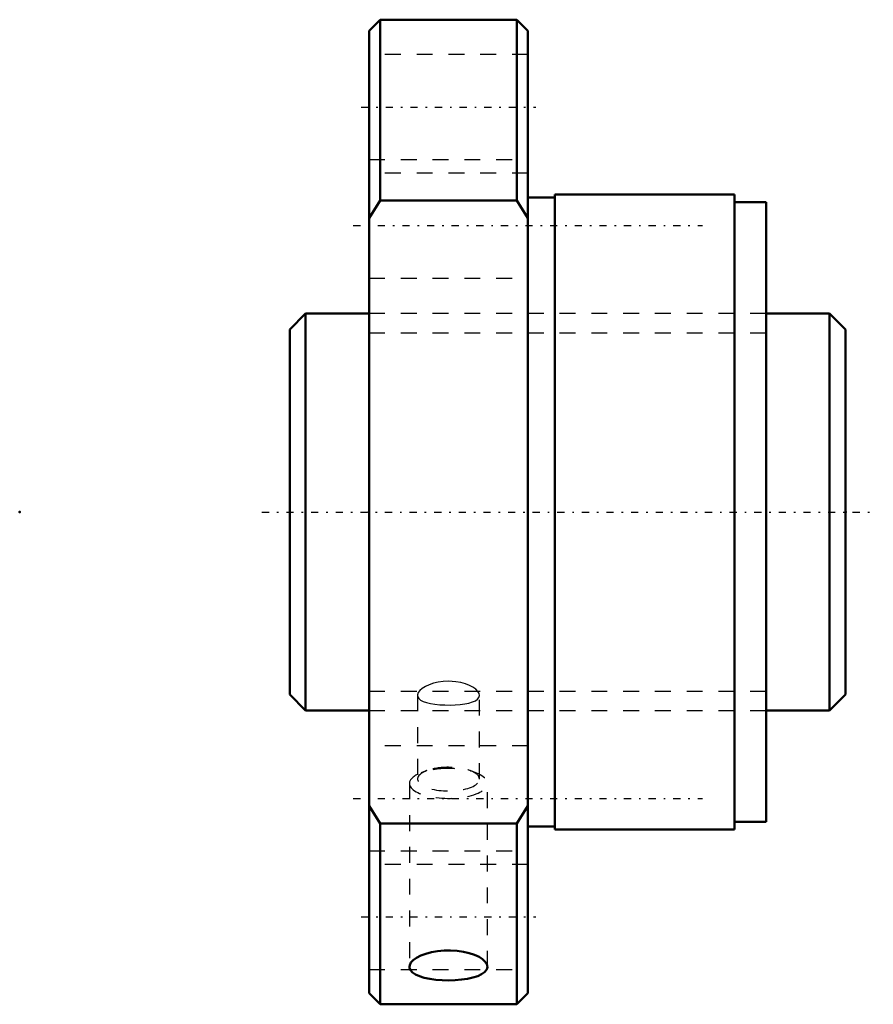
# Model space of a CAD drawing. Header units: millimetres. Extents: x -22 to 31.8, y -31 to 31.
import ezdxf

# ---------------------------------------------------------------- set-up
doc = ezdxf.new("R2010")
doc.units = ezdxf.units.MM
doc.linetypes.add('Center', pattern=[1.5, 0.45, -0.5, 0.05, -0.5])
doc.linetypes.add('Dashed', pattern=[2, 1, -1])
for name, color, linetype, lineweight in [('2d ConnectionPoints', 7, 'Continuous', 50), ('AM_0', 7, 'Continuous', 50), ('AM_5', 3, 'Continuous', 25), ('AM_7', 7, 'Center', 25), ('AM_9', 6, 'Dashed', 25)]:
    doc.layers.add(name, color=color, linetype=linetype, lineweight=lineweight)

# ---------------------------------------------------------------- blocks, each defined once
blk = doc.blocks.new('1_SDA_V_serieSDA2505V_3nut_0_in_SDA2505V_3G0_35LC0_0G000__4')
at = {"layer": 'AM_0'}
for p, q in [((0.7, 31), (0, 30.3)), ((9.3, 31), (0.7, 31)), ((0.7, 31), (0.7, 19.621)), ((10, 30.3), (9.3, 31)), ((9.3, 31), (9.3, 19.621)), ((0, 30.3), (0, -30.3)), ((10, 30.3), (10, -30.3)), ((11.7, 20), (11.7, -20)), ((23, 20), (11.7, 20)), ((23, 20), (23, -20)), ((0, 18.496), (0.7, 19.621)), ((0.7, 19.621), (9.3, 19.621)), ((9.3, 19.621), (10, 18.496)), ((11.7, 19.8), (10, 19.8)), ((25, 19.5), (23, 19.5)), ((25, 19.5), (25, -19.5)), ((0.7, -19.621), (0, -18.496)), ((10, -18.496), (9.3, -19.621)), ((0.7, -19.621), (0.7, -31)), ((9.3, -19.621), (0.7, -19.621)), ((9.3, -19.621), (9.3, -31)), ((10, -19.8), (11.7, -19.8)), ((23, -19.5), (25, -19.5)), ((11.7, -20), (23, -20)), ((0, -30.3), (0.7, -31)), ((9.3, -31), (10, -30.3)), ((0.7, -31), (9.3, -31))]:
    blk.add_line(p, q, dxfattribs=at)
for points in [[(7.459, -28.64), (7.423, -28.48), (7.32, -28.32), (7.151, -28.164), (6.922, -28.019), (6.637, -27.888), (6.307, -27.779), (5.938, -27.694), (5.543, -27.637), (5.133, -27.611), (4.719, -27.617), (4.314, -27.654), (3.929, -27.72), (3.573, -27.814), (3.258, -27.931), (2.992, -28.068), (2.782, -28.218), (2.636, -28.376), (2.556, -28.537), (2.542, -28.64)], [(2.542, -28.64), (2.546, -28.696), (2.605, -28.849), (2.733, -28.99), (2.923, -29.118), (3.173, -29.229), (3.475, -29.323), (3.82, -29.396), (4.2, -29.449), (4.601, -29.481), (5.014, -29.491), (5.426, -29.479), (5.825, -29.446), (6.201, -29.392), (6.543, -29.318), (6.842, -29.224), (7.089, -29.111), (7.277, -28.982), (7.401, -28.839), (7.444, -28.741), (7.459, -28.64)]]:
    blk.add_lwpolyline(points, dxfattribs=at)
at = {"layer": 'AM_7'}
for p, q in [((-0.5, 25.5), (10.5, 25.5)), ((-1, 18.031), (21, 18.031)), ((-1, -18.031), (21, -18.031)), ((-0.5, -25.5), (10.5, -25.5))]:
    blk.add_line(p, q, dxfattribs=at)
at = {"layer": 'AM_9'}
for p, q in [((10, 28.8), (0, 28.8)), ((0, 22.2), (10, 22.2)), ((10, 21.331), (0, 21.331)), ((0, 14.731), (10, 14.731)), ((25, 12.5), (0, 12.5)), ((3.05, -11.548), (3.05, -16.821)), ((6.95, -16.821), (6.95, -11.548)), ((0, -12.5), (25, -12.5)), ((10, -14.731), (0, -14.731)), ((3.642, -16.285), (3.287, -16.417)), ((6.713, -16.417), (6.358, -16.285)), ((2.542, -17.092), (2.542, -28.64)), ((7.459, -28.64), (7.459, -17.092)), ((0, -21.331), (10, -21.331)), ((10, -22.2), (0, -22.2)), ((0, -28.8), (10, -28.8))]:
    blk.add_line(p, q, dxfattribs=at)
for points in [[(5, -10.661), (4.675, -10.675), (4.359, -10.718), (4.062, -10.786), (3.79, -10.876), (3.551, -10.986), (3.353, -11.109), (3.201, -11.24), (3.1, -11.374), (3.053, -11.505), (3.05, -11.548)], [(6.95, -11.549), (6.925, -11.427), (6.847, -11.295), (6.718, -11.164), (6.542, -11.039), (6.32, -10.923), (6.061, -10.823), (5.77, -10.744), (5.457, -10.689), (5, -10.661)], [(3.05, -11.548), (3.062, -11.629), (3.124, -11.742), (3.239, -11.843), (3.402, -11.93), (3.61, -12.003), (3.86, -12.061), (4.142, -12.105), (4.449, -12.134), (4.772, -12.15), (5.099, -12.153), (5.422, -12.142), (5.732, -12.119), (6.021, -12.082), (6.284, -12.03), (6.511, -11.964), (6.697, -11.882), (6.834, -11.785), (6.919, -11.676), (6.95, -11.555), (6.95, -11.549)]]:
    blk.add_lwpolyline(points, dxfattribs=at)
for centre, major_axis, start_param, end_param in [((5, -16.821), (1.95, 0), 1.570796, 2.341474), ((5, -16.821), (1.95, 0), 0, 1.570796), ((5, -17.092), (2.458, 0), 3.141593, 7.853982), ((5, -17.092), (2.459, 0), 1.570796, 3.141593), ((5, -16.821), (1.95, 0), 2.341474, 6.283185)]:
    blk.add_ellipse(centre, major_axis=major_axis, ratio=0.382683, start_param=start_param, end_param=end_param, dxfattribs=at)
blk = doc.blocks.new('2_000SDA2505V_30Shaft_0_in_SDA2505V_3G0_35LC0_0G000__4')
at = {"layer": 'AM_0'}
for p, q in [((-4, 12.5), (-5, 11.5)), ((0, 12.5), (-4, 12.5)), ((-4, 12.5), (-4, -12.5)), ((29, 12.5), (25, 12.5)), ((30, 11.5), (29, 12.5)), ((29, 12.5), (29, -12.5)), ((-5, 11.5), (-5, -11.5)), ((30, 11.5), (30, -11.5)), ((-5, -11.5), (-4, -12.5)), ((29, -12.5), (30, -11.5)), ((-4, -12.5), (0, -12.5)), ((25, -12.5), (29, -12.5))]:
    blk.add_line(p, q, dxfattribs=at)
at = {"layer": 'AM_5', "linetype": 'Dashed'}
for p, q in [((0, 11.273), (25, 11.273)), ((0, -11.273), (25, -11.273))]:
    blk.add_line(p, q, dxfattribs=at)
at = {"layer": 'AM_7'}
blk.add_line((-6.75, 0), (31.75, 0), dxfattribs=at)
at = {"layer": 'AM_9'}
for p, q in [((25, 12.5), (0, 12.5)), ((0, -12.5), (25, -12.5))]:
    blk.add_line(p, q, dxfattribs=at)

msp = doc.modelspace()

# ---------------------------------------------------------------- linework, layer by layer
at = {"layer": '2d ConnectionPoints'}
for p in [(-22, 0), (0, 0), (30, 0)]:
    msp.add_point(p, dxfattribs=at)

# ---------------------------------------------------------------- block references
for name in ['1_SDA_V_serieSDA2505V_3nut_0_in_SDA2505V_3G0_35LC0_0G000__4', '2_000SDA2505V_30Shaft_0_in_SDA2505V_3G0_35LC0_0G000__4']:
    msp.add_blockref(name, (0, 0))

doc.saveas('drawing.dxf')
